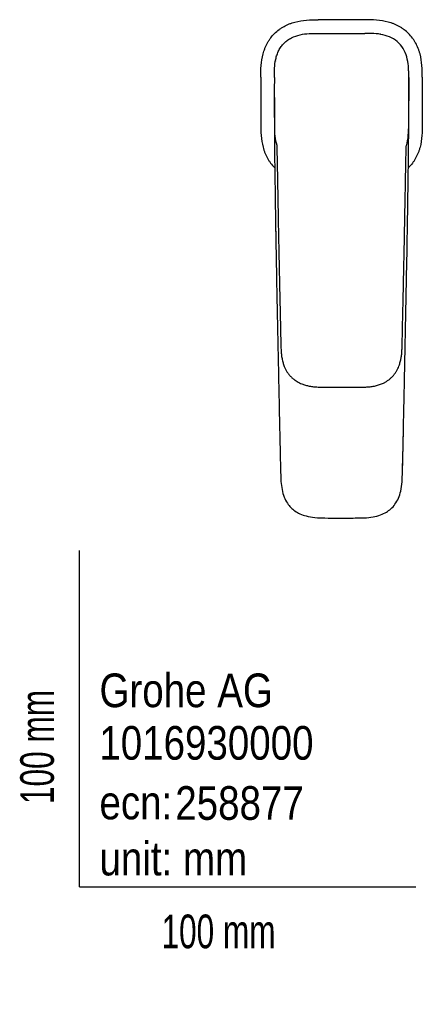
# Model space of a CAD drawing. Header units: millimetres. Extents: x -18 to 318, y -35 to 435.
# Tile 1 of 3: x -18 to 102, y -35 to 258. Entities that reach past the tile are written whole.
import ezdxf

# ---------------------------------------------------------------- set-up
doc = ezdxf.new("R2010")
doc.units = ezdxf.units.MM
for name, color, linetype in [('Default', 7, 'Continuous'), ('DV3_Standard', 7, 'Continuous'), ('Standard', 7, 'Continuous')]:
    doc.layers.add(name, color=color, linetype=linetype)

# ---------------------------------------------------------------- blocks, each defined once
blk = doc.blocks.new('SE2')
at = {"layer": 'DV3_Standard', "color": 7}
for p, q in [((71.04, 253.72), (84.83, 253.72)), ((89.54, 253.43), (89.46, 253.45)), ((58.28, 245.54), (58.25, 245.42)), ((53.91, 240.65), (53.91, 226.83)), ((101.96, 240.65), (101.96, 226.83))]:
    blk.add_line(p, q, dxfattribs=at)
for centre, radius, start, end in [((77.97, -1473.39), 1731.17, 89.77257, 90.22992), ((1844.16, 233.73), 1786.22, 179.77854, 180.42736), ((-1638.94, 233.64), 1736.88, 359.56343, 0.23068), ((1323.8, 239.51), 1225.88, 179.94723, 180.27529), ((446.75, 230.65), 388.76, 179.4036, 180.1468), ((1781.04, 233.73), 1723.05, 180.13562, 180.2273), ((12818.24, 420.1), 12761.88, 181.011251, 181.031173)]:
    blk.add_arc(centre, radius, start, end, dxfattribs=at)
for points, knots in [([(53.91, 240.65), (53.92, 241.82), (53.93, 242.99), (54.12, 245.31), (54.3, 246.47), (54.68, 247.89), (54.76, 248.17), (54.95, 248.73), (55.05, 249.01), (55.37, 249.83), (55.62, 250.35), (56.05, 251.12), (56.2, 251.38), (56.52, 251.87), (56.69, 252.12), (57.22, 252.82), (57.6, 253.26), (58.43, 254.09), (58.87, 254.47), (59.57, 255), (59.82, 255.17), (60.31, 255.49), (60.57, 255.64), (61.34, 256.06), (61.86, 256.31), (62.68, 256.63), (62.96, 256.73), (63.52, 256.92), (63.8, 257), (65.22, 257.38), (66.37, 257.56), (68.69, 257.74), (69.86, 257.76), (71.03, 257.76)], [0, 0, 0, 0, 0.124992, 0.124992, 0.249995, 0.249995, 0.281246, 0.281246, 0.312497, 0.312497, 0.374999, 0.374999, 0.406249, 0.406249, 0.4375, 0.4375, 0.500002, 0.500002, 0.562504, 0.562504, 0.593754, 0.593754, 0.625005, 0.625005, 0.687507, 0.687507, 0.718758, 0.718758, 0.750009, 0.750009, 0.875012, 0.875012, 1, 1, 1, 1]), ([(101.96, 240.65), (101.96, 241.81), (101.94, 242.98), (101.76, 245.3), (101.58, 246.45), (101.2, 247.87), (101.12, 248.16), (100.93, 248.72), (100.83, 248.99), (100.51, 249.81), (100.26, 250.34), (99.84, 251.11), (99.69, 251.36), (99.37, 251.85), (99.2, 252.1), (98.67, 252.81), (98.29, 253.25), (97.46, 254.07), (97.02, 254.46), (96.32, 254.99), (96.07, 255.16), (95.58, 255.48), (95.32, 255.63), (94.56, 256.05), (94.03, 256.3), (93.21, 256.63), (92.93, 256.73), (92.37, 256.91), (92.09, 257), (90.67, 257.38), (89.51, 257.55), (87.19, 257.74), (86.02, 257.76), (84.85, 257.76)], [0, 0, 0, 0, 0.124989, 0.124989, 0.249992, 0.249992, 0.281243, 0.281243, 0.312494, 0.312494, 0.374996, 0.374996, 0.406247, 0.406247, 0.437498, 0.437498, 0.5, 0.5, 0.562502, 0.562502, 0.593753, 0.593753, 0.625004, 0.625004, 0.687506, 0.687506, 0.718757, 0.718757, 0.750008, 0.750008, 0.875011, 0.875011, 1, 1, 1, 1]), ([(57.95, 240.63), (57.95, 241.54), (57.97, 243.35), (58.23, 245.6), (58.72, 247.37), (59.24, 248.62), (59.96, 249.8), (60.83, 250.83), (61.88, 251.72), (63.43, 252.66), (65.61, 253.39), (68.31, 253.71), (70.13, 253.72), (71.04, 253.72)], [0, 0, 0, 0, 0.125, 0.25, 0.3125, 0.375, 0.4375, 0.5, 0.5625, 0.625, 0.75, 0.875, 1, 1, 1, 1]), ([(97.92, 240.63), (97.92, 241.08), (97.92, 241.99), (97.89, 242.9), (97.8, 244.26), (97.69, 245.16), (97.3, 246.93), (97.01, 247.8), (96.19, 249.42), (95.65, 250.17), (94.37, 251.45), (93.62, 251.99), (92, 252.81), (91.13, 253.1), (89.36, 253.49), (88.46, 253.6), (87.1, 253.69), (86.19, 253.72), (85.28, 253.72), (84.83, 253.72)], [0, 0, 0, 0, 0.0625, 0.125, 0.125, 0.25, 0.25, 0.375, 0.375, 0.5, 0.5, 0.625, 0.625, 0.75, 0.75, 0.875, 0.875, 0.9375, 1, 1, 1, 1]), ([(53.91, 226.83), (53.92, 225.66), (53.93, 224.49), (54.12, 222.17), (54.29, 221.02), (54.67, 219.6), (54.76, 219.32), (54.94, 218.76), (55.04, 218.48), (55.36, 217.66), (55.61, 217.14), (56.03, 216.37), (56.19, 216.11), (56.5, 215.62), (56.67, 215.37), (57.2, 214.67), (57.59, 214.23), (58.02, 213.8), (58.03, 213.78), (58.05, 213.76)], [0, 0, 0, 0, 0.248645, 0.248645, 0.497321, 0.497321, 0.559491, 0.559491, 0.62166, 0.62166, 0.745998, 0.745998, 0.808167, 0.808167, 0.870336, 0.870336, 0.994674, 0.994674, 1, 1, 1, 1]), ([(57.96, 226.46), (57.98, 225.35), (57.99, 224.23), (58.22, 222.24), (58.4, 221.35), (58.69, 220.51)], [0, 0, 0, 0, 0.554558, 0.554558, 1, 1, 1, 1]), ([(57.98, 221.31), (57.99, 220.32), (58.01, 218.77), (58.04, 216.04), (58.07, 213.21), (58.13, 209.83), (58.19, 206.01), (58.26, 200.37), (58.37, 193.22), (58.53, 184.28), (58.71, 175.09), (58.9, 165.62), (59.09, 156.56), (59.27, 147.78), (59.45, 139.25), (59.63, 131.01), (59.76, 124.78), (59.89, 120.59), (60.17, 118.13), (60.78, 115.92), (61.69, 114.13), (62.81, 112.75), (64.07, 111.68), (65.61, 110.81), (67.62, 110.13), (70.12, 109.71), (73.26, 109.64), (77.27, 109.65), (81.18, 109.65), (84.7, 109.66), (87.24, 109.92), (89.45, 110.47), (91.23, 111.31), (92.68, 112.37), (93.93, 113.75), (94.94, 115.56), (95.65, 117.81), (95.98, 120.44), (96.07, 123.71), (96.19, 128.12), (96.3, 133.55), (96.43, 139.88), (96.58, 146.88), (96.74, 154.48), (96.92, 163.12), (97.11, 172.46), (97.31, 182.73), (97.5, 192.79), (97.63, 201.78), (97.74, 209.47), (97.83, 214.9), (97.87, 218.76), (97.88, 221.14), (97.9, 223.32), (97.91, 225.29), (97.92, 226.39), (97.92, 226.93)], [0, 0, 0, 0, 0.010501, 0.019948, 0.031089, 0.044166, 0.05926, 0.076073, 0.110164, 0.143238, 0.180837, 0.217904, 0.254371, 0.287061, 0.320869, 0.354478, 0.38366, 0.393952, 0.403647, 0.412571, 0.420718, 0.427046, 0.433231, 0.440102, 0.447651, 0.458002, 0.469775, 0.484444, 0.505, 0.515612, 0.525738, 0.534865, 0.542244, 0.548601, 0.555871, 0.563955, 0.572708, 0.583401, 0.594943, 0.611078, 0.635171, 0.658577, 0.685379, 0.717189, 0.747763, 0.786733, 0.826725, 0.868185, 0.904668, 0.932146, 0.958376, 0.968385, 0.977454, 0.986086, 0.994218, 1, 1, 1, 1]), ([(101.96, 226.83), (101.96, 225.66), (101.94, 224.48), (101.75, 222.16), (101.58, 221.01), (101.2, 219.59), (101.11, 219.3), (100.93, 218.74), (100.83, 218.47), (100.5, 217.65), (100.26, 217.12), (99.83, 216.35), (99.68, 216.1), (99.36, 215.6), (99.19, 215.36), (98.66, 214.65), (98.27, 214.21), (97.85, 213.79), (97.83, 213.77), (97.82, 213.76)], [0, 0, 0, 0, 0.24898, 0.24898, 0.497989, 0.497989, 0.560242, 0.560242, 0.622494, 0.622494, 0.746999, 0.746999, 0.809252, 0.809252, 0.871504, 0.871504, 0.996009, 0.996009, 1, 1, 1, 1]), ([(58.68, 220.51), (58.68, 220.25), (58.69, 219.78), (58.72, 218.96), (58.73, 218.06), (58.75, 217.06), (58.78, 215.87), (58.81, 214.46), (58.84, 212.8), (58.87, 211.08), (58.9, 209.31), (58.93, 207.49), (58.97, 205.57), (59, 203.54), (59.04, 201.42), (59.11, 197.42), (59.23, 191.59), (59.39, 184), (59.51, 178.31), (59.59, 174.47), (59.64, 172.46), (59.68, 170.45), (59.72, 168.46), (59.77, 166.5), (59.81, 164.62), (59.85, 162.88), (59.88, 161.26), (59.92, 159.78), (60.02, 158.37), (60.21, 157.05), (60.5, 155.84), (60.86, 154.79), (61.27, 153.89), (61.69, 153.13), (62.16, 152.45), (62.7, 151.8), (63.35, 151.17), (64.04, 150.62), (64.73, 150.18), (65.4, 149.82), (66.21, 149.46), (67.2, 149.13), (68.37, 148.85), (69.63, 148.67), (70.95, 148.58), (72.43, 148.55), (74.03, 148.55), (75.73, 148.54), (77.32, 148.54), (78.8, 148.54), (80.17, 148.54), (81.52, 148.54), (82.86, 148.54), (84.17, 148.54), (85.47, 148.59), (86.75, 148.71), (88.01, 148.94), (89.23, 149.28), (90.27, 149.7), (91.14, 150.15), (91.83, 150.61), (92.48, 151.12), (93.08, 151.7), (93.62, 152.32), (94.09, 152.99), (94.5, 153.69), (94.85, 154.42), (95.19, 155.3), (95.49, 156.33), (95.72, 157.5), (95.87, 158.7), (95.94, 159.91), (95.98, 161.56), (96.02, 163.67), (96.09, 166.44), (96.15, 169.51), (96.23, 172.89), (96.3, 176.13), (96.37, 179.21), (96.43, 182.1), (96.49, 185.07), (96.55, 188.07), (96.62, 191.35), (96.69, 194.85), (96.76, 198.55), (96.83, 202.29), (96.9, 206.06), (96.96, 209.85), (97.01, 212.68), (97.05, 214.59), (97.07, 215.61), (97.09, 216.55), (97.11, 217.39), (97.13, 218.09), (97.14, 218.67), (97.15, 219.12), (97.16, 219.51), (97.17, 219.82), (97.17, 220.07), (97.17, 220.19), (97.17, 220.26)], [0, 0, 0, 0, 0.004218, 0.008996, 0.014333, 0.020148, 0.026423, 0.035335, 0.045035, 0.055523, 0.065553, 0.076212, 0.0875, 0.099416, 0.111956, 0.12471, 0.169854, 0.214356, 0.258219, 0.270071, 0.281876, 0.293631, 0.305338, 0.316923, 0.327991, 0.338482, 0.347623, 0.356366, 0.364625, 0.372403, 0.379695, 0.386505, 0.391924, 0.396991, 0.401704, 0.406482, 0.41178, 0.417599, 0.421767, 0.426166, 0.430793, 0.437371, 0.444361, 0.451763, 0.459574, 0.467499, 0.477632, 0.487516, 0.497227, 0.505356, 0.513354, 0.521211, 0.52895, 0.536643, 0.544205, 0.551662, 0.559076, 0.566458, 0.573801, 0.57868, 0.583542, 0.588387, 0.593213, 0.598021, 0.602811, 0.60758, 0.612326, 0.617053, 0.624128, 0.631154, 0.638156, 0.645283, 0.652575, 0.667214, 0.682456, 0.701431, 0.721305, 0.742077, 0.758542, 0.775529, 0.793037, 0.810905, 0.828458, 0.850855, 0.872582, 0.893641, 0.916761, 0.939019, 0.960412, 0.966662, 0.972766, 0.97832, 0.983259, 0.987584, 0.990718, 0.993426, 0.995707, 0.997563, 0.998993, 1, 1, 1, 1]), ([(96.03, 122.33), (96.05, 122.84), (96.07, 123.35), (96.1, 124.55), (96.12, 125.24), (96.17, 127.31), (96.23, 130.06), (96.29, 132.82), (96.32, 134.2)], [0, 0, 0, 0, 0.12904, 0.12904, 0.303236, 0.303236, 0.65163, 1, 1, 1, 1])]:
    blk.add_open_spline(points, degree=3, knots=knots, dxfattribs=at)
blk.add_open_spline([(97.21, 220.26), (97.85, 222.31), (97.91, 224.5), (97.93, 226.64)], degree=3, dxfattribs=at)

msp = doc.modelspace()

# ---------------------------------------------------------------- linework, layer by layer
at = {"layer": 'Default', "color": 7}
for q in [(0, 100), (100, 0)]:
    msp.add_line((0, 0), q, dxfattribs=at)

# ---------------------------------------------------------------- block references
at = {"layer": 'Standard'}
msp.add_blockref('SE2', (0, 0), dxfattribs=at)

# ---------------------------------------------------------------- texts
at = {"layer": 'Default', "char_height": 10}
for s, insert, width, attachment_point in [('{\\fArial Narrow|b0||i0||c0|p34;\\C7;\\H10.;\\W1.;Grohe AG\\P}{\\fArial Narrow|b0||i0||c0|p34;\\C7;\\H10.;\\W1.;\\P}{\\fArial Narrow|b0||i0||c0|p34;\\C7;\\H10.;\\W1.;ecn:\\P}{\\fArial Narrow|b0||i0||c0|p34;\\C7;\\H10.;\\W1.;unit: mm}', (5.94, 63.42), 113.8626, 1), ('{\\fArial Narrow|b0||i0||c0|p34;\\C7;\\H10.;\\W1.;1016930000}', (5.9, 42.74), 136.4543, 4), ('{\\fArial Narrow|b0||i0||c0|p34;\\C7;\\H10.;\\W1.;258877}', (28.49, 24.86), 86.6917, 4), ('{\\fArial Narrow|b0||i0||c0|p34;\\C7;\\H10.;\\W0.82;100 mm}', (24.39, -8.24), 35, 1)]:
    msp.add_mtext(s, dxfattribs=dict(at, insert=insert, width=width, attachment_point=attachment_point))
at = {"layer": 'Default', "insert": (-17.62, 24.62), "char_height": 10, "width": 35, "attachment_point": 1, "rotation": 90}
msp.add_mtext('{\\fArial Narrow|b0||i0||c0|p34;\\C7;\\H10.;\\W0.82;100 mm}', dxfattribs=at)

doc.saveas('drawing.dxf')
